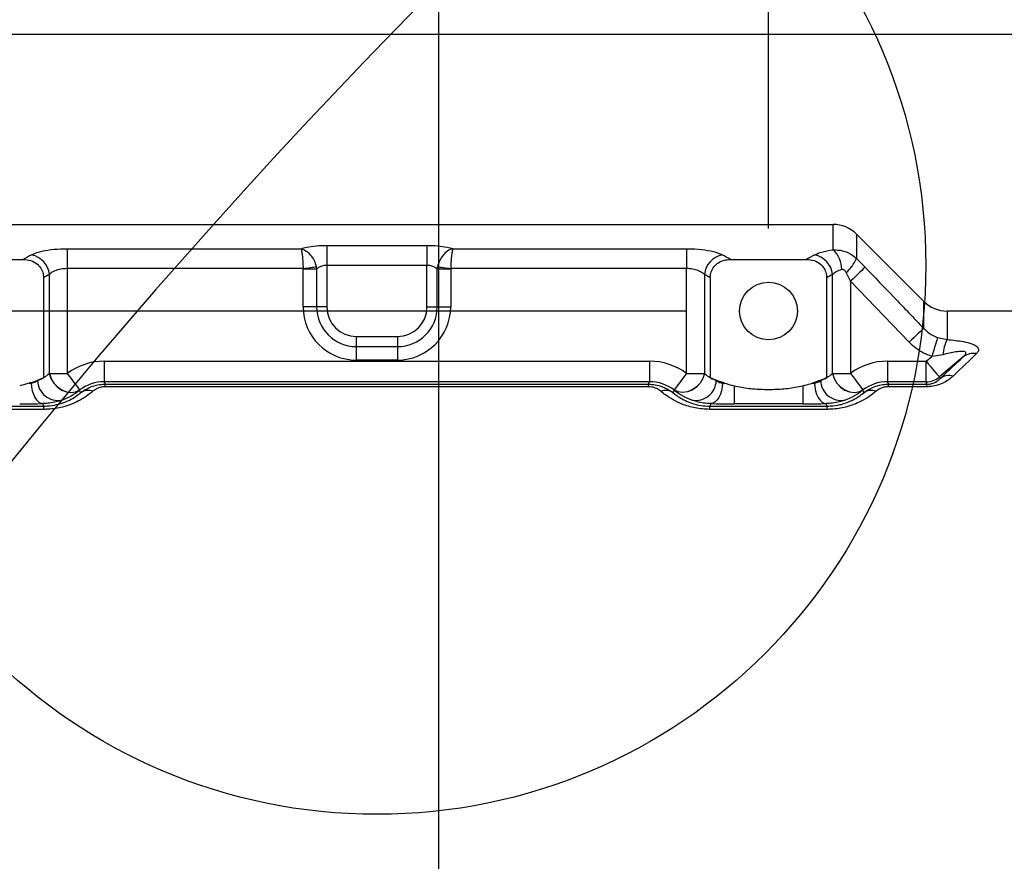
# Model space of a CAD drawing. Extents: x 0 to 8410, y 0 to 5940.
# Tile 132 of 161: x 4580 to 4819, y 4439 to 4643. Entities that reach past the tile are written whole.
import ezdxf

# ---------------------------------------------------------------- set-up
doc = ezdxf.new("R2010")
doc.units = 0
doc.header["$LTSCALE"] = 10
doc.layers.get('0').update_dxf_attribs({"linetype": 'CONTINUOUS'})
doc.styles.add('SLDTEXTSTYLE0', font='TXT', dxfattribs={"width": 0.605})
doc.dimstyles.new('SLDDIMSTYLE1', dxfattribs={"dimtxt": 50, "dimasz": 50, "dimexe": 0, "dimexo": 0.0625, "dimgap": 12.5, "dimtad": 1, "dimdec": 1, "dimrnd": 1e-09, "dimzin": 12, "dimtxsty": 'SLDTEXTSTYLE0', "dimsah": 1, "dimcen": 0.09, "dimazin": 3, "dimtfac": 1, "dimtofl": 0, "dimtmove": 0, "dimatfit": 3, "dimtolj": 1, "dimtzin": 12})
doc.dimstyles.new('SLDDIMSTYLE2', dxfattribs={"dimtxt": 50, "dimasz": 50, "dimexe": 0, "dimexo": 0.0625, "dimgap": 12.5, "dimtad": 1, "dimdec": 0, "dimrnd": 1e-09, "dimzin": 12, "dimtxsty": 'SLDTEXTSTYLE0', "dimsah": 1, "dimcen": 0.09, "dimazin": 3, "dimtfac": 1, "dimtofl": 0, "dimtmove": 0, "dimatfit": 3, "dimtolj": 1, "dimtzin": 12})
doc.dimstyles.new('SLDDIMSTYLE3', dxfattribs={"dimtxt": 50, "dimasz": 50, "dimexe": 0, "dimexo": 0.0625, "dimgap": 12.5, "dimtad": 1, "dimdec": 1, "dimrnd": 1e-09, "dimzin": 12, "dimtxsty": 'SLDTEXTSTYLE0', "dimsah": 1, "dimcen": 0.09, "dimazin": 3, "dimtfac": 1, "dimtmove": 0, "dimatfit": 3, "dimtolj": 1, "dimtzin": 12})

# ---------------------------------------------------------------- blocks, each defined once
blk = doc.blocks.new('_D_9')
at = {"color": 7, "linetype": 'CONTINUOUS'}
for p, q in [((6136.63, 4639.08), (2746.63, 4639.08)), ((2761.63, 4639.08), (2761.63, 1533.02)), ((3861.91, 1533.02), (2746.63, 1533.02))]:
    blk.add_line(p, q, dxfattribs=at)
for points in [[(2761.63, 4639.08), (2754.13, 4589.08), (2769.13, 4589.08)], [(2761.63, 1533.02), (2769.13, 1583.02), (2754.13, 1583.02)]]:
    blk.add_solid(points, dxfattribs=at)
at = {"color": 7, "linetype": 'CONTINUOUS', "insert": (2697.18, 3009.66), "char_height": 50, "attachment_point": 1, "rotation": 90, "style": 'SLDTEXTSTYLE0'}
blk.add_mtext('3106', dxfattribs=at)
blk = doc.blocks.new('_D_10')
at = {"color": 7, "linetype": 'CONTINUOUS'}
for p, q in [((4681.63, 4133.02), (4681.63, 5288.89)), ((6156.63, 4443.02), (6156.63, 5288.89)), ((4681.63, 5273.89), (6156.63, 5273.89))]:
    blk.add_line(p, q, dxfattribs=at)
for points in [[(4681.63, 5273.89), (4731.63, 5266.39), (4731.63, 5281.39)], [(6156.63, 5273.89), (6106.63, 5281.39), (6106.63, 5266.39)]]:
    blk.add_solid(points, dxfattribs=at)
at = {"color": 7, "linetype": 'CONTINUOUS', "insert": (5342.75, 5338.34), "char_height": 50, "attachment_point": 1, "style": 'SLDTEXTSTYLE0'}
blk.add_mtext('1475', dxfattribs=at)
blk = doc.blocks.new('_D_12')
at = {"color": 7, "linetype": 'CONTINUOUS'}
for p, q in [((4081.63, 4133.02), (4081.63, 5288.89)), ((4681.63, 4133.02), (4681.63, 5288.89)), ((4681.63, 5273.89), (4081.63, 5273.89))]:
    blk.add_line(p, q, dxfattribs=at)
for points in [[(4081.63, 5273.89), (4131.63, 5266.39), (4131.63, 5281.39)], [(4681.63, 5273.89), (4631.63, 5281.39), (4631.63, 5266.39)]]:
    blk.add_solid(points, dxfattribs=at)
at = {"color": 7, "linetype": 'CONTINUOUS', "insert": (4324.34, 5338.34), "char_height": 50, "attachment_point": 1, "style": 'SLDTEXTSTYLE0'}
blk.add_mtext('600', dxfattribs=at)
blk = doc.blocks.new('_D_17')
at = {"color": 7, "linetype": 'CONTINUOUS'}
for p, q in [((4681.63, 4133.02), (4681.63, 5163.68)), ((4761.63, 4592.02), (4761.63, 5163.68)), ((4681.63, 5148.68), (4581.63, 5148.68)), ((4681.63, 5148.68), (4761.63, 5148.68)), ((4761.63, 5148.68), (4861.63, 5148.68))]:
    blk.add_line(p, q, dxfattribs=at)
for points in [[(4681.63, 5148.68), (4631.63, 5156.18), (4631.63, 5141.18)], [(4761.63, 5148.68), (4811.63, 5141.18), (4811.63, 5156.18)]]:
    blk.add_solid(points, dxfattribs=at)
at = {"color": 7, "linetype": 'CONTINUOUS', "insert": (4683.44, 5213.13), "char_height": 50, "attachment_point": 1, "style": 'SLDTEXTSTYLE0'}
blk.add_mtext('80', dxfattribs=at)
blk = doc.blocks.new('_D_18')
at = {"color": 7, "linetype": 'CONTINUOUS'}
for p, q in [((4741.63, 4572.02), (3022.82, 4572.02)), ((3037.82, 4423.02), (3037.82, 4572.02)), ((4260.63, 4423.02), (3022.82, 4423.02))]:
    blk.add_line(p, q, dxfattribs=at)
for points in [[(3037.82, 4572.02), (3030.32, 4522.02), (3045.32, 4522.02)], [(3037.82, 4423.02), (3045.32, 4473.02), (3030.32, 4473.02)]]:
    blk.add_solid(points, dxfattribs=at)
at = {"color": 7, "linetype": 'CONTINUOUS', "insert": (2973.36, 4440.23), "char_height": 50, "attachment_point": 1, "rotation": 90, "style": 'SLDTEXTSTYLE0'}
blk.add_mtext('149', dxfattribs=at)

msp = doc.modelspace()

# ---------------------------------------------------------------- linework, layer by layer
at = {"color": 7, "linetype": 'CONTINUOUS'}
for p, q in [((4499.360861, 4593.021681), (4777.320327, 4593.021681)), ((4782.977225, 4590.678503), (4799.290897, 4574.36495)), ((4562.394323, 4584.548761), (4580.873789, 4584.548761)), ((4752.394321, 4584.548761), (4770.873787, 4584.548761)), ((4585.747304, 4580.103685), (4585.747304, 4555.881073)), ((4747.520806, 4580.103685), (4747.520806, 4555.881073)), ((4775.747301, 4580.103685), (4775.747301, 4555.881073)), ((4990.391435, 4572.021772), (4804.947736, 4572.021772)), ((4760.634067, 4553.021719), (4762.634041, 4553.021719))]:
    msp.add_line(p, q, dxfattribs=at)
at = {"color": 8, "linetype": 'CONTINUOUS'}
for p, q in [((4777.320327, 4586.887171), (4777.320327, 4593.021681)), ((4782.977225, 4590.678503), (4782.977225, 4584.761192)), ((4591.520818, 4587.147524), (4648.235949, 4587.147524)), ((4591.520818, 4587.147524), (4591.520818, 4582.320263)), ((4654.480936, 4587.950756), (4678.787174, 4587.950756)), ((4654.480936, 4587.950756), (4654.480936, 4583.099892)), ((4678.787174, 4587.950756), (4678.787174, 4583.099892)), ((4685.032161, 4587.147524), (4741.747292, 4587.147524)), ((4741.747292, 4587.147524), (4741.747292, 4582.320263)), ((4782.977225, 4584.761192), (4785.056355, 4582.663347)), ((4591.520818, 4582.320263), (4591.520818, 4556.871464)), ((4648.728402, 4582.320263), (4591.520818, 4582.320263)), ((4648.736389, 4582.203914), (4648.728402, 4582.320263)), ((4652.018996, 4582.203914), (4648.736389, 4582.203914)), ((4648.736389, 4573.0217), (4648.736389, 4582.203914)), ((4651.926102, 4582.764675), (4652.018996, 4582.203914)), ((4652.018996, 4582.203914), (4652.018996, 4573.0217)), ((4654.480936, 4583.099892), (4654.480936, 4573.0217)), ((4678.787174, 4583.099892), (4654.480936, 4583.099892)), ((4678.787174, 4573.0217), (4678.787174, 4583.099892)), ((4681.249114, 4582.203914), (4681.341978, 4582.764675)), ((4681.249114, 4573.0217), (4681.249114, 4582.203914)), ((4684.53172, 4582.203914), (4681.249114, 4582.203914)), ((4684.539708, 4582.320263), (4684.53172, 4582.203914)), ((4684.53172, 4582.203914), (4684.53172, 4573.0217)), ((4741.747292, 4582.320263), (4684.539708, 4582.320263)), ((4741.747292, 4556.871464), (4741.747292, 4582.320263)), ((4587.19069, 4556.871464), (4587.19069, 4580.885698)), ((4746.07742, 4580.885698), (4746.07742, 4556.871464)), ((4777.190687, 4556.871464), (4777.190687, 4580.885698)), ((4781.520786, 4579.254438), (4780.481221, 4581.350376)), ((4781.520786, 4579.254438), (4781.520786, 4556.871464)), ((4795.755388, 4564.436247), (4781.520786, 4579.254438)), ((4652.018996, 4573.0217), (4648.736389, 4573.0217)), ((4654.480936, 4573.0217), (4652.018996, 4573.0217)), ((4678.787174, 4573.0217), (4681.249114, 4573.0217)), ((4681.249114, 4573.0217), (4684.53172, 4573.0217)), ((4799.290897, 4567.81893), (4799.290897, 4574.36495)), ((4804.947736, 4572.021772), (4804.947736, 4565.083553)), ((4661.63406, 4565.868666), (4671.63405, 4565.868666)), ((4661.63406, 4565.868666), (4661.63406, 4563.406755)), ((4671.63405, 4565.868666), (4671.63405, 4563.406755)), ((4802.678468, 4565.588524), (4804.947736, 4565.083553)), ((4661.63406, 4563.406755), (4671.63405, 4563.406755)), ((4661.63406, 4563.406755), (4661.63406, 4560.12397)), ((4671.63405, 4563.406755), (4671.63405, 4560.12397)), ((4671.63405, 4560.12397), (4661.63406, 4560.12397)), ((4799.876632, 4559.850265), (4801.260175, 4561.011125)), ((4804.014864, 4561.42812), (4801.260175, 4561.011125)), ((4808.876636, 4560.879042), (4803.088607, 4556.022217)), ((4600.48941, 4559.850265), (4732.7787, 4559.850265)), ((4600.48941, 4559.850265), (4600.48941, 4554.85325)), ((4732.7787, 4559.850265), (4732.7787, 4554.85325)), ((4790.489437, 4559.850265), (4790.489437, 4554.85325)), ((4790.489437, 4559.850265), (4799.876632, 4559.850265)), ((4799.876632, 4554.85325), (4799.876632, 4559.850265)), ((4587.19069, 4556.871464), (4591.520818, 4556.871464)), ((4741.747292, 4556.871464), (4746.07742, 4556.871464)), ((4777.190687, 4556.871464), (4781.520786, 4556.871464)), ((4803.088607, 4556.022217), (4803.238871, 4555.609514)), ((4584.303918, 4555.263092), (4584.303918, 4555.157949)), ((4600.48941, 4554.85325), (4600.729527, 4554.273655)), ((4732.7787, 4554.85325), (4600.48941, 4554.85325)), ((4600.729527, 4553.660442), (4600.729527, 4554.273655)), ((4600.729527, 4554.273655), (4732.538583, 4554.273655)), ((4732.538583, 4553.660442), (4600.729527, 4553.660442)), ((4732.538583, 4554.273655), (4732.7787, 4554.85325)), ((4732.538583, 4553.660442), (4732.538583, 4554.273655)), ((4748.964192, 4555.157949), (4748.964192, 4555.263092)), ((4753.294321, 4553.888847), (4753.294321, 4549.504091)), ((4769.973816, 4553.888847), (4769.973816, 4549.504091)), ((4774.303915, 4555.263092), (4774.303915, 4555.157949)), ((4790.489437, 4554.85325), (4790.729525, 4554.273655)), ((4799.876632, 4554.85325), (4790.489437, 4554.85325)), ((4790.729525, 4553.660442), (4790.729525, 4554.273655)), ((4790.729525, 4554.273655), (4800.087633, 4554.273655)), ((4800.087633, 4553.660442), (4790.729525, 4553.660442)), ((4800.087633, 4554.273655), (4799.876632, 4554.85325)), ((4800.087633, 4553.660442), (4800.087633, 4554.273655)), ((4594.759287, 4552.206566), (4594.49199, 4552.851965)), ((4738.77612, 4552.851965), (4738.508823, 4552.206566)), ((4784.759285, 4552.206566), (4784.492018, 4552.851965)), ((4557.404729, 4548.962404), (4585.863384, 4548.962404)), ((4585.863384, 4548.164894), (4557.404729, 4548.164894)), ((4585.863384, 4548.962404), (4585.613879, 4549.564888)), ((4585.863384, 4548.164894), (4585.863384, 4548.962404)), ((4747.654231, 4549.564888), (4747.404726, 4548.962404)), ((4747.404726, 4548.164894), (4747.404726, 4548.962404)), ((4747.404726, 4548.962404), (4775.863351, 4548.962404)), ((4775.863351, 4548.164894), (4747.404726, 4548.164894)), ((4769.973816, 4549.504091), (4753.294321, 4549.504091)), ((4775.863351, 4548.962404), (4775.613906, 4549.564888)), ((4775.863351, 4548.164894), (4775.863351, 4548.962404))]:
    msp.add_line(p, q, dxfattribs=at)
at = {"color": 8, "linetype": 'CONTINUOUS', "flags": 128}
for points in [[(4648.728402, 4582.320263), (4649.192484, 4582.384636), (4649.650188, 4582.448294), (4650.095197, 4582.510282), (4650.52137, 4582.56941), (4650.922867, 4582.6252), (4651.294144, 4582.676937), (4651.630106, 4582.723667), (4651.926102, 4582.764675)], [(4681.341978, 4582.764675), (4681.638004, 4582.723667), (4681.973966, 4582.676937), (4682.345243, 4582.6252), (4682.74674, 4582.56941), (4683.172913, 4582.510282), (4683.617922, 4582.448294), (4684.075626, 4582.384636), (4684.539708, 4582.320263)], [(4785.056355, 4582.663347), (4784.887614, 4582.500507), (4784.618678, 4582.241346), (4784.257474, 4581.893017), (4783.814849, 4581.466247), (4783.303859, 4580.973675), (4782.73988, 4580.429842), (4782.139542, 4579.850962), (4781.520786, 4579.254438)], [(4799.290897, 4567.81893), (4799.113633, 4567.649414), (4798.838975, 4567.386677), (4798.474969, 4567.038347), (4798.032167, 4566.614677), (4797.523322, 4566.127827), (4796.963276, 4565.5921), (4796.368184, 4565.022756), (4795.755388, 4564.436247)], [(4802.678468, 4565.588524), (4802.592995, 4565.312673), (4802.473368, 4564.926674), (4802.322688, 4564.4403), (4802.144827, 4563.866188), (4801.944258, 4563.218881), (4801.726224, 4562.51507), (4801.49621, 4561.772873), (4801.260175, 4561.011125)], [(4799.876632, 4559.850265), (4800.489904, 4559.119274), (4801.080587, 4558.415462), (4801.627102, 4557.764103), (4802.109243, 4557.189514), (4802.509369, 4556.712677), (4802.812698, 4556.350996), (4803.008201, 4556.118061), (4803.088607, 4556.022217)], [(4587.163003, 4556.848575), (4587.558778, 4555.652429), (4588.223042, 4554.538061), (4589.110406, 4553.581287), (4590.160372, 4552.847435), (4591.301264, 4552.386572), (4592.45524, 4552.230169), (4593.543561, 4552.388717), (4594.49199, 4552.851965)], [(4587.19069, 4556.871464), (4587.585034, 4555.675556), (4588.24742, 4554.561188), (4589.132788, 4553.604175), (4590.180786, 4552.869846), (4591.32007, 4552.407791), (4592.473002, 4552.249958), (4593.561085, 4552.406837), (4594.510229, 4552.8677)], [(4591.520818, 4556.871464), (4592.090966, 4556.107809), (4592.640223, 4555.372288), (4593.148442, 4554.691603), (4593.596967, 4554.090788), (4593.969407, 4553.592016), (4594.252052, 4553.213407), (4594.434532, 4552.969028), (4594.510229, 4552.8677)], [(4746.07742, 4556.871464), (4745.683076, 4555.675556), (4745.02066, 4554.561188), (4744.135322, 4553.604175), (4743.087324, 4552.869846), (4741.94804, 4552.407791), (4740.795108, 4552.249958), (4739.707025, 4552.406837), (4738.757881, 4552.8677)], [(4741.747292, 4556.871464), (4741.177144, 4556.107809), (4740.627887, 4555.372288), (4740.119668, 4554.691603), (4739.671143, 4554.090788), (4739.298703, 4553.592016), (4739.016058, 4553.213407), (4738.833578, 4552.969028), (4738.757881, 4552.8677)], [(4746.105107, 4556.848575), (4745.709302, 4555.652429), (4745.045068, 4554.538061), (4744.157704, 4553.581287), (4743.107738, 4552.847435), (4741.966846, 4552.386572), (4740.81287, 4552.230169), (4739.724549, 4552.388717), (4738.77612, 4552.851965)], [(4777.162971, 4556.848575), (4777.558806, 4555.652429), (4778.22304, 4554.538061), (4779.110434, 4553.581287), (4780.160369, 4552.847435), (4781.301262, 4552.386572), (4782.455208, 4552.230169), (4783.543589, 4552.388717), (4784.492018, 4552.851965)], [(4777.190687, 4556.871464), (4777.585032, 4555.675556), (4778.247418, 4554.561188), (4779.132785, 4553.604175), (4780.180814, 4552.869846), (4781.320037, 4552.407791), (4782.47303, 4552.249958), (4783.561112, 4552.406837), (4784.510197, 4552.8677)], [(4781.520786, 4556.871464), (4782.090964, 4556.107809), (4782.640221, 4555.372288), (4783.14841, 4554.691603), (4783.596994, 4554.090788), (4783.969404, 4553.592016), (4784.25205, 4553.213407), (4784.434559, 4552.969028), (4784.510197, 4552.8677)], [(4582.793834, 4554.561903), (4582.861634, 4553.604175), (4583.031358, 4552.682211), (4583.296748, 4551.829626), (4583.647939, 4551.078369), (4584.071936, 4550.456096), (4584.553065, 4549.985697), (4585.073473, 4549.685051), (4585.613879, 4549.564888)], [(4750.474276, 4554.561903), (4750.406476, 4553.604175), (4750.236752, 4552.682211), (4749.971362, 4551.829626), (4749.620171, 4551.078369), (4749.196174, 4550.456096), (4748.715045, 4549.985697), (4748.194637, 4549.685051), (4747.654231, 4549.564888)], [(4772.793831, 4554.561903), (4772.861662, 4553.604175), (4773.031356, 4552.682211), (4773.296716, 4551.829626), (4773.647966, 4551.078369), (4774.071934, 4550.456096), (4774.553063, 4549.985697), (4775.073471, 4549.685051), (4775.613906, 4549.564888)]]:
    msp.add_lwpolyline(points, dxfattribs=at)
at = {"color": 7, "linetype": 'CONTINUOUS'}
for centre, radius in [((4666.634054, 4583.099844), 133.173425), ((4761.634054, 4572.021738), 7)]:
    msp.add_circle(centre, radius, dxfattribs=at)
for centre, radius, start, end in [((5804.021524, 3538.989613), 1580, 55, 155), ((4777.320345, 4585.021738), 8, 45, 90), ((4804.947762, 4580.021738), 8, 225, 270), ((4572.634054, 4584.521738), 31.5, 291.74473944, 294.60080759), ((4760.634054, 4584.521738), 31.5, 245.39919241, 248.25526056), ((4762.634054, 4584.521738), 31.5, 291.74473944, 294.60080759)]:
    msp.add_arc(centre, radius, start, end, dxfattribs=at)
at = {"color": 8, "linetype": 'CONTINUOUS'}
for centre, radius, start, end in [((4772.750952, 4582.028575), 6.669719, 0.33472289, 46.75710108), ((4581.694814, 4580.262472), 5.5311, 6.46963732, 77.83296962), ((4751.573296, 4580.262472), 5.5311, 102.16703038, 173.53036268), ((4771.694834, 4580.262486), 5.531075, 6.46952425, 77.83347508), ((4773.154511, 4589.33068), 10.833556, 312.55501322, 335.05233756), ((4661.634054, 4573.021738), 12.897669, 180, 270), ((4661.634054, 4573.021738), 9.615062, 180, 270), ((4661.634054, 4573.021738), 7.153106, 180, 270), ((4671.634054, 4573.021738), 9.615062, 270, 0), ((4671.634054, 4573.021738), 12.897669, 270, 0), ((4671.634054, 4573.021738), 7.153106, 270, 0), ((4813.368108, 4560.987909), 9.363598, 154.06184963, 177.30536307), ((4811.431339, 4557.602289), 4.154951, 80.89814593, 127.94157669), ((4799.874323, 4559.856859), 5.003609, 270.02644209, 309.97050097), ((4805.518636, 4552.564097), 3.804194, 75.81441704, 126.81812446), ((4589.283748, 4555.305458), 4.982015, 181.69667924, 280.21761342), ((4743.984362, 4555.305458), 4.982015, 259.78238658, 358.30332076), ((4779.283767, 4555.305479), 4.982037, 181.69690935, 280.21766825), ((4596.618905, 4549.297714), 3.452477, 70.73204428, 122.5906246), ((4736.649205, 4549.297714), 3.452477, 57.4093754, 109.26795572), ((4786.61891, 4549.297655), 3.45253, 70.73247523, 122.59019366)]:
    msp.add_arc(centre, radius, start, end, dxfattribs=at)
for centre, major_axis, ratio, start_param, end_param in [((4610.573364, 4423.021738), (0, 170), 0.5603693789, 0.2951768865, 0.3170497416), ((4722.694744, 4423.021738), (0, 170), 0.5603693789, 5.9661355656, 5.9880084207), ((4800.573364, 4423.021738), (0, 170), 0.5603693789, 0.2951768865, 0.3170497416), ((4614.903491, 4423.021738), (0, 165), 0.5773502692, 0.2951768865, 0.311052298), ((4718.364617, 4423.021738), (0, 165), 0.5773502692, 5.9721330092, 5.9880084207), ((4804.903491, 4423.021738), (0, 165), 0.5773502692, 0.2951768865, 0.311052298), ((4646.28626, 4426.849627), (171.76039, 143.948452), 0.0224305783, 5.8457102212, 5.9356315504), ((4649.498241, 4423.021738), (171.757892, 148.949643), 0.0225520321, 5.8449517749, 5.9348731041), ((4600.496989, 4544.841039), (5.744351, -13.868089), 0.9992864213, 2.7491458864, 3.3900809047), ((4732.771119, 4544.841039), (5.744351, 13.868089), 0.9992864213, 6.0346970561, 6.6756320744), ((4790.496989, 4544.841039), (5.744351, -13.868089), 0.9992864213, 2.7491458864, 3.3900809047), ((4581.306674, 4564.500386), (5.498209, 8.595654), 0.9376652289, 4.0525054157, 4.3840564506), ((4595.947473, 4545.370689), (8.247313, 12.893481), 0.9376652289, 1.2401007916, 1.242463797), ((4737.320634, 4545.370689), (-8.247313, 12.893481), 0.9376652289, 5.0407215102, 5.0430845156), ((4751.961433, 4564.500386), (-5.498209, 8.595654), 0.9376652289, 1.8991288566, 2.2306798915), ((4771.306674, 4564.500386), (5.498209, 8.595654), 0.9376652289, 4.0525054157, 4.3840564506), ((4785.947473, 4545.370689), (8.247313, 12.893481), 0.9376652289, 1.2401007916, 1.242463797), ((4579.9738, 4554.850182), (5, 0), 0.069841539, 5.1960171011, 5.3116203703), ((4600.496989, 4544.841039), (-3.832299, 9.251988), 0.9985741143, 5.89073854, 6.5316735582), ((4732.771119, 4544.841039), (3.832299, 9.251988), 0.9985741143, 6.0346970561, 6.6756320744), ((4753.294308, 4554.850182), (5, 0), 0.069841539, 4.1131575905, 4.2287608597), ((4769.9738, 4554.850182), (5, 0), 0.069841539, 5.1960171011, 5.3116203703), ((4790.496989, 4544.841039), (-3.832299, 9.251988), 0.9985741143, 5.89073854, 6.5316735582), ((4585.636801, 4564.500386), (8.288222, 12.742808), 0.958069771, 4.0500902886, 4.3816413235), ((4600.2776, 4545.370689), (5.474301, 8.736637), 0.9075907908, 1.2459485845, 1.2483115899), ((4732.990507, 4545.370689), (-5.474301, 8.736637), 0.9075907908, 5.0348737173, 5.0372367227), ((4747.631306, 4564.500386), (-8.288222, 12.742808), 0.958069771, 1.9015439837, 2.2330950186), ((4775.636801, 4564.500386), (8.288222, 12.742808), 0.958069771, 4.0500902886, 4.3816413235), ((4790.2776, 4545.370689), (5.474301, 8.736637), 0.9075907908, 1.2459485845, 1.2483115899), ((4579.9738, 4549.853228), (10, 0), 0.0349207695, 4.7123889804, 5.3116203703), ((4753.294308, 4549.853228), (10, 0), 0.0349207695, 4.1131575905, 4.7123889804), ((4769.9738, 4549.853228), (10, 0), 0.0349207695, 4.7123889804, 5.3116203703)]:
    msp.add_ellipse(centre, major_axis=major_axis, ratio=ratio, start_param=start_param, end_param=end_param, dxfattribs=at)
for points, knots in [([(4582.860561, 4585.669329), (4582.980579, 4585.731044), (4583.650757, 4586.075661), (4585.312493, 4586.595727), (4588.228179, 4587.060158), (4590.425418, 4587.118459), (4591.520818, 4587.147524)], [0, 0, 0, 0, 0.0688460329, 0.3844365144, 0.6931201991, 1, 1, 1, 1]), ([(4648.235949, 4587.147524), (4648.668612, 4587.275934), (4649.679685, 4587.576011), (4651.843711, 4587.883809), (4653.60359, 4587.928484), (4654.480936, 4587.950756)], [0, 0, 0, 0, 0.2727868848, 0.6374653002, 1, 1, 1, 1]), ([(4648.235949, 4587.147524), (4648.239565, 4587.146572), (4648.6564, 4587.036874), (4649.491645, 4586.658276), (4650.590446, 4585.63178), (4651.475003, 4584.304656), (4651.773854, 4583.284428), (4651.926102, 4582.764675)], [0, 0, 0, 0, 0.002294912, 0.264568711, 0.5145609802, 0.7526942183, 1, 1, 1, 1]), ([(4648.235949, 4587.147524), (4648.236436, 4587.146175), (4648.265283, 4587.066221), (4648.322096, 4586.869972), (4648.430093, 4586.309905), (4648.551067, 4585.358608), (4648.66856, 4583.919942), (4648.708212, 4582.859981), (4648.728402, 4582.320263)], [0, 0, 0, 0, 0.0022890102, 0.1356576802, 0.2651828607, 0.5150774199, 0.7530840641, 1, 1, 1, 1]), ([(4678.787174, 4587.950756), (4679.66452, 4587.928484), (4681.424399, 4587.883809), (4683.588425, 4587.576011), (4684.599498, 4587.275934), (4685.032161, 4587.147524)], [0, 0, 0, 0, 0.3625346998, 0.7272131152, 1, 1, 1, 1]), ([(4685.032161, 4587.147524), (4685.028545, 4587.146572), (4684.61171, 4587.036874), (4683.776466, 4586.658276), (4682.677662, 4585.631781), (4681.793112, 4584.30465), (4681.494239, 4583.284427), (4681.341978, 4582.764675)], [0, 0, 0, 0, 0.0022949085, 0.2645683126, 0.5145602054, 0.7526930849, 1, 1, 1, 1]), ([(4685.032161, 4587.147524), (4685.031674, 4587.146175), (4685.002827, 4587.066221), (4684.946014, 4586.869972), (4684.838017, 4586.309905), (4684.717043, 4585.358608), (4684.59955, 4583.919942), (4684.559898, 4582.859981), (4684.539708, 4582.320263)], [0, 0, 0, 0, 0.0022890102, 0.1356576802, 0.2651828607, 0.5150774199, 0.7530840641, 1, 1, 1, 1]), ([(4741.747292, 4587.147524), (4741.878368, 4587.147071), (4743.119736, 4587.142783), (4745.496947, 4586.998528), (4748.475452, 4586.502728), (4749.761634, 4585.947941), (4750.407549, 4585.669329)], [0, 0, 0, 0, 0.036930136, 0.3497506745, 0.6734475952, 1, 1, 1, 1]), ([(4772.860529, 4585.669329), (4773.38226, 4585.907933), (4774.51492, 4586.425934), (4776.337353, 4586.72556), (4777.320327, 4586.887171)], [0, 0, 0, 0, 0.4606251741, 1, 1, 1, 1]), ([(4777.320327, 4586.887171), (4778.085862, 4586.857525), (4779.654452, 4586.79678), (4781.603907, 4585.939424), (4782.594428, 4585.089612), (4782.977225, 4584.761192)], [0, 0, 0, 0, 0.36903454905, 0.75615645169, 1, 1, 1, 1]), ([(4591.520818, 4582.320263), (4590.971715, 4582.291654), (4589.861633, 4582.233816), (4588.398461, 4581.776884), (4587.580241, 4581.274479), (4587.250608, 4580.945498), (4587.19069, 4580.885698)], [0, 0, 0, 0, 0.3000627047, 0.6066147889, 0.9284927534, 1, 1, 1, 1]), ([(4654.480936, 4583.099892), (4654.150273, 4583.077838), (4653.476474, 4583.032898), (4652.598308, 4582.702387), (4652.212369, 4582.370303), (4652.018996, 4582.203914)], [0, 0, 0, 0, 0.32469752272, 0.66164305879, 1, 1, 1, 1]), ([(4681.249114, 4582.203914), (4681.055741, 4582.370303), (4680.669802, 4582.702387), (4679.791636, 4583.032898), (4679.117837, 4583.077838), (4678.787174, 4583.099892)], [0, 0, 0, 0, 0.3383569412, 0.6753024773, 1, 1, 1, 1]), ([(4746.07742, 4580.885698), (4745.75794, 4581.154785), (4745.130811, 4581.682995), (4743.684787, 4582.158667), (4742.558083, 4582.299641), (4741.935843, 4582.319027), (4741.812841, 4582.319833), (4741.747292, 4582.320263)], [0, 0, 0, 0, 0.3349043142, 0.6574066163, 0.9324124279, 0.9639822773, 1, 1, 1, 1]), ([(4779.420557, 4582.067539), (4778.927106, 4581.908644), (4778.000671, 4581.610326), (4777.448672, 4581.116497), (4777.190687, 4580.885698)], [0, 0, 0, 0, 0.5326343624, 1, 1, 1, 1]), ([(4780.481221, 4581.350376), (4780.412597, 4581.471404), (4780.29257, 4581.683088), (4780.068348, 4581.913125), (4779.845439, 4582.048958), (4779.625346, 4582.102915), (4779.484086, 4582.078513), (4779.420557, 4582.067539)], [0, 0, 0, 0, 0.2914387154, 0.5097368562, 0.6745328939, 0.8536267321, 1, 1, 1, 1]), ([(4785.056355, 4582.663347), (4787.367127, 4580.26099), (4792.119603, 4575.320154), (4796.856961, 4570.364845), (4799.290897, 4567.81893)], [0, 0, 0, 0, 0.4862248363, 1, 1, 1, 1]), ([(4799.290897, 4567.81893), (4799.962675, 4567.187819), (4800.968131, 4566.24323), (4802.252295, 4565.75166), (4802.678468, 4565.588524)], [0, 0, 0, 0, 0.6681318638, 1, 1, 1, 1]), ([(4804.947736, 4565.083553), (4805.646201, 4565.027091), (4807.041669, 4564.914283), (4809.12655, 4564.600591), (4810.958296, 4564.140855), (4812.244606, 4563.491362), (4812.700693, 4562.767675), (4812.503969, 4562.153659), (4812.188949, 4561.813324), (4812.088611, 4561.704923)], [0, 0, 0, 0, 0.1519296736, 0.3035415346, 0.4855287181, 0.6380012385, 0.7924237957, 0.9338842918, 1, 1, 1, 1]), ([(4801.260175, 4561.011125), (4800.573946, 4561.26365), (4799.214906, 4561.763761), (4797.346946, 4562.929943), (4796.290871, 4563.929448), (4795.755388, 4564.436247)], [0, 0, 0, 0, 0.334567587, 0.6625929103, 1, 1, 1, 1]), ([(4808.876636, 4560.879042), (4808.980723, 4560.976172), (4809.282769, 4561.25803), (4809.555563, 4561.647038), (4809.523579, 4561.950325), (4809.304431, 4562.129201), (4808.953037, 4562.205433), (4808.22731, 4562.236278), (4806.611486, 4562.056377), (4805.048381, 4561.678181), (4804.014864, 4561.42812)], [0, 0, 0, 0, 0.0661892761, 0.1920711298, 0.2617041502, 0.3149788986, 0.3993639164, 0.4465125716, 0.6340367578, 1, 1, 1, 1]), ([(4806.450905, 4556.252291), (4806.146246, 4555.979308), (4805.537707, 4555.43404), (4804.310316, 4554.661137), (4802.83977, 4554.036237), (4801.331862, 4553.7019), (4800.418663, 4553.671472), (4800.087633, 4553.660442)], [0, 0, 0, 0, 0.2280680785, 0.4555530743, 0.692769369, 0.888630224, 1, 1, 1, 1]), ([(4800.087633, 4554.273655), (4800.255478, 4554.279569), (4800.678303, 4554.294467), (4801.094005, 4554.385326), (4801.659923, 4554.5488), (4802.516849, 4554.944148), (4802.944231, 4555.337994), (4803.238871, 4555.609514)], [0, 0, 0, 0, 0.0809272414, 0.2038674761, 0.2427611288, 0.4779556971, 1, 1, 1, 1]), ([(4582.793834, 4554.561903), (4582.97467, 4554.584391), (4583.598048, 4554.661913), (4584.010859, 4554.952008), (4584.303918, 4555.157949)], [0, 0, 0, 0, 0.2900910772, 1, 1, 1, 1]), ([(4594.759287, 4552.206566), (4595.427653, 4552.66181), (4596.556476, 4553.430687), (4598.457534, 4554.04908), (4599.794361, 4554.255287), (4600.528939, 4554.269715), (4600.729527, 4554.273655)], [0, 0, 0, 0, 0.39944626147, 0.67463648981, 0.91115458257, 1, 1, 1, 1]), ([(4600.729527, 4553.660442), (4600.629088, 4553.658393), (4600.253975, 4553.650742), (4599.554659, 4553.531755), (4598.585633, 4553.177097), (4598.075361, 4552.794577), (4597.758176, 4552.556803)], [0, 0, 0, 0, 0.0773328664, 0.288817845, 0.55792861, 1, 1, 1, 1]), ([(4732.538583, 4554.273655), (4733.079116, 4554.246775), (4734.244289, 4554.188832), (4736.183978, 4553.638911), (4737.599893, 4552.893474), (4738.36653, 4552.314101), (4738.508823, 4552.206566)], [0, 0, 0, 0, 0.2390474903, 0.5152914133, 0.9100350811, 1, 1, 1, 1]), ([(4735.509934, 4552.556803), (4735.439844, 4552.613917), (4735.084762, 4552.90326), (4734.425587, 4553.293012), (4733.425961, 4553.611133), (4732.811985, 4553.64525), (4732.538583, 4553.660442)], [0, 0, 0, 0, 0.1043725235, 0.5287570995, 0.7901560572, 1, 1, 1, 1]), ([(4748.964192, 4555.157949), (4749.080802, 4555.073556), (4749.407434, 4554.837165), (4749.940687, 4554.608908), (4750.378713, 4554.570321), (4750.474276, 4554.561903)], [0, 0, 0, 0, 0.302694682, 0.8478703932, 1, 1, 1, 1]), ([(4772.793831, 4554.561903), (4772.974679, 4554.584391), (4773.598075, 4554.661908), (4774.010871, 4554.952008), (4774.303915, 4555.157949)], [0, 0, 0, 0, 0.2901004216, 1, 1, 1, 1]), ([(4784.759285, 4552.206566), (4785.427638, 4552.661814), (4786.556457, 4553.430708), (4788.457539, 4554.049066), (4789.794368, 4554.255289), (4790.528937, 4554.269715), (4790.729525, 4554.273655)], [0, 0, 0, 0, 0.3994427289, 0.6746408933, 0.9111546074, 1, 1, 1, 1]), ([(4790.729525, 4553.660442), (4790.629076, 4553.658394), (4790.253962, 4553.650744), (4789.554654, 4553.531754), (4788.58566, 4553.177087), (4788.075372, 4552.794575), (4787.758174, 4552.556803)], [0, 0, 0, 0, 0.07734059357, 0.28881853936, 0.55792345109, 1, 1, 1, 1]), ([(4597.758176, 4552.556803), (4597.222175, 4552.129883), (4596.151003, 4551.276705), (4594.308261, 4550.193775), (4592.375616, 4549.331158), (4590.030526, 4548.576806), (4587.760669, 4548.198236), (4586.205931, 4548.170914), (4585.863384, 4548.164894)], [0, 0, 0, 0, 0.1982492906, 0.3961915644, 0.5454266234, 0.6944148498, 0.9326719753, 1, 1, 1, 1]), ([(4585.863384, 4548.962404), (4586.120399, 4548.966727), (4587.194169, 4548.98479), (4588.348259, 4549.163191), (4589.683982, 4549.486599), (4590.765639, 4549.831567), (4592.210823, 4550.472036), (4593.582451, 4551.2754), (4594.364555, 4551.894236), (4594.759287, 4552.206566)], [0, 0, 0, 0, 0.0622450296, 0.2600503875, 0.2862964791, 0.4318735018, 0.5822360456, 0.7891525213, 1, 1, 1, 1]), ([(4747.404726, 4548.164894), (4746.196575, 4548.236764), (4743.777216, 4548.380685), (4740.792523, 4549.33706), (4738.455789, 4550.457841), (4736.774042, 4551.535055), (4735.884809, 4552.2538), (4735.509934, 4552.556803)], [0, 0, 0, 0, 0.2365837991, 0.473766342, 0.6663492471, 0.8593424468, 1, 1, 1, 1]), ([(4738.508823, 4552.206566), (4738.786955, 4551.983101), (4739.428219, 4551.467882), (4740.668231, 4550.678177), (4742.387501, 4549.845732), (4744.476376, 4549.205768), (4746.31039, 4548.976092), (4747.221431, 4548.964697), (4747.404726, 4548.962404)], [0, 0, 0, 0, 0.1508336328, 0.347762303, 0.5490116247, 0.779246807, 0.955586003, 1, 1, 1, 1]), ([(4787.758174, 4552.556803), (4787.222173, 4552.129883), (4786.151001, 4551.276705), (4784.308259, 4550.193775), (4782.375613, 4549.331158), (4780.030524, 4548.576806), (4777.760657, 4548.198235), (4776.205909, 4548.170914), (4775.863351, 4548.164894)], [0, 0, 0, 0, 0.19824890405, 0.39619079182, 0.54542555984, 0.69441349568, 0.93267015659, 1, 1, 1, 1]), ([(4775.863351, 4548.962404), (4776.120377, 4548.966727), (4777.194148, 4548.984788), (4778.348236, 4549.163192), (4779.683963, 4549.486603), (4780.765665, 4549.831552), (4782.210811, 4550.472047), (4783.582489, 4551.275391), (4784.364568, 4551.894235), (4784.759285, 4552.206566)], [0, 0, 0, 0, 0.0622472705, 0.260049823, 0.2862958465, 0.4318763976, 0.5822368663, 0.7891542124, 1, 1, 1, 1]), ([(4590.167495, 4550.402452), (4589.728491, 4550.255929), (4588.837856, 4549.958668), (4587.275716, 4549.648377), (4586.147707, 4549.591707), (4585.613879, 4549.564888)], [0, 0, 0, 0, 0.3386352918, 0.6870104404, 1, 1, 1, 1]), ([(4747.654231, 4549.564888), (4747.049237, 4549.598043), (4745.821762, 4549.66531), (4744.286488, 4550.000736), (4743.458949, 4550.281066), (4743.100615, 4550.402452)], [0, 0, 0, 0, 0.3552802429, 0.7208293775, 1, 1, 1, 1]), ([(4780.167522, 4550.402452), (4779.728494, 4550.25593), (4778.837831, 4549.958679), (4777.275738, 4549.648373), (4776.147737, 4549.591706), (4775.613906, 4549.564888)], [0, 0, 0, 0, 0.33864299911, 0.68701009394, 1, 1, 1, 1])]:
    msp.add_open_spline(points, degree=3, knots=knots, dxfattribs=at)
at = {"color": 7, "linetype": 'CONTINUOUS'}
for points, knots in [([(4580.873789, 4584.548761), (4581.486244, 4584.496046), (4582.714519, 4584.390327), (4584.296052, 4583.490654), (4585.3253, 4582.196045), (4585.709989, 4581.004242), (4585.738492, 4580.316339), (4585.747304, 4580.103685)], [0, 0, 0, 0, 0.2493600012, 0.5000907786, 0.7185790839, 0.9130032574, 1, 1, 1, 1]), ([(4747.520806, 4580.103685), (4747.564962, 4580.588591), (4747.653358, 4581.559333), (4748.385737, 4582.844355), (4749.477428, 4583.812667), (4750.856122, 4584.435918), (4751.871315, 4584.510393), (4752.394321, 4584.548761)], [0, 0, 0, 0, 0.1972173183, 0.3948129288, 0.586435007, 0.7869402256, 1, 1, 1, 1]), ([(4770.873787, 4584.548761), (4771.48623, 4584.496042), (4772.714509, 4584.39031), (4774.296068, 4583.490673), (4775.325337, 4582.19605), (4775.709983, 4581.004238), (4775.738489, 4580.316339), (4775.747301, 4580.103685)], [0, 0, 0, 0, 0.2493555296, 0.5000929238, 0.7185808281, 0.913003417, 1, 1, 1, 1]), ([(4582.298758, 4554.540922), (4581.725966, 4554.364838), (4580.976432, 4554.13442), (4580.165103, 4553.935705), (4579.973789, 4553.888847)], [0, 0, 0, 0, 0.76419688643, 1, 1, 1, 1]), ([(4582.298758, 4554.540922), (4582.734621, 4554.68821), (4583.531994, 4554.957661), (4584.063118, 4555.167814), (4584.303918, 4555.263092)], [0, 0, 0, 0, 0.5466236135, 1, 1, 1, 1]), ([(4750.969323, 4554.540922), (4750.533471, 4554.688211), (4749.736114, 4554.957664), (4749.204992, 4555.167814), (4748.964192, 4555.263092)], [0, 0, 0, 0, 0.5466200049, 1, 1, 1, 1]), ([(4750.969323, 4554.540922), (4751.542124, 4554.364839), (4752.291669, 4554.134423), (4753.103007, 4553.935705), (4753.294321, 4553.888847)], [0, 0, 0, 0, 0.7641994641, 1, 1, 1, 1]), ([(4753.294321, 4553.888847), (4754.495977, 4553.637926), (4756.916125, 4553.132567), (4759.389019, 4553.058839), (4760.634067, 4553.021719)], [0, 0, 0, 0, 0.49652176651, 1, 1, 1, 1]), ([(4762.634041, 4553.021719), (4763.861632, 4553.057774), (4766.334491, 4553.130403), (4768.754941, 4553.63483), (4769.973816, 4553.888847)], [0, 0, 0, 0, 0.4964259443, 1, 1, 1, 1]), ([(4769.973816, 4553.888847), (4770.594517, 4554.048479), (4771.406743, 4554.257368), (4772.128551, 4554.486817), (4772.298755, 4554.540922)], [0, 0, 0, 0, 0.7641975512, 1, 1, 1, 1]), ([(4774.303915, 4555.263092), (4773.969787, 4555.131563), (4773.41932, 4554.914873), (4772.6149, 4554.646425), (4772.298755, 4554.540922)], [0, 0, 0, 0, 0.6069905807, 1, 1, 1, 1])]:
    msp.add_open_spline(points, degree=3, knots=knots, dxfattribs=at)

# ---------------------------------------------------------------- dimensions: what is measured, and where the dimension line sits
for base, p2, dimstyle, picture, middle in [((4081.634054, 5273.887961), (4081.634054, 4113.021738), 'SLDDIMSTYLE1', '_D_12', (4381.634054, 5273.887961)), ((6156.634054, 5273.887961), (6156.634054, 4423.021738), 'SLDDIMSTYLE1', '_D_10', (5419.134054, 5273.887961)), ((4761.634054, 5148.678389), (4761.634054, 4572.021738), 'SLDDIMSTYLE3', '_D_17', (4721.634054, 5148.678389))]:
    dim = msp.add_linear_dim(base=base, p1=(4681.634054, 4113.021738), p2=p2, dimstyle=dimstyle, dxfattribs=at)
    dim.commit()
    dim.dimension.update_dxf_attribs({"geometry": picture, "text_midpoint": middle, "dimtype": 160})
for base, p1, p2, dimstyle, picture, middle in [((2761.634054, 1533.021738), (6156.634054, 4639.083327), (3881.910645, 1533.021738), 'SLDDIMSTYLE2', '_D_9', (2761.634054, 3086.052532)), ((3037.815198, 4572.021738), (4280.634054, 4423.021738), (4761.634054, 4572.021738), 'SLDDIMSTYLE1', '_D_18', (3037.815198, 4497.521738))]:
    dim = msp.add_linear_dim(base=base, p1=p1, p2=p2, angle=90, dimstyle=dimstyle, dxfattribs=at)
    dim.commit()
    dim.dimension.update_dxf_attribs({"geometry": picture, "text_midpoint": middle, "dimtype": 160})

doc.saveas('drawing.dxf')
